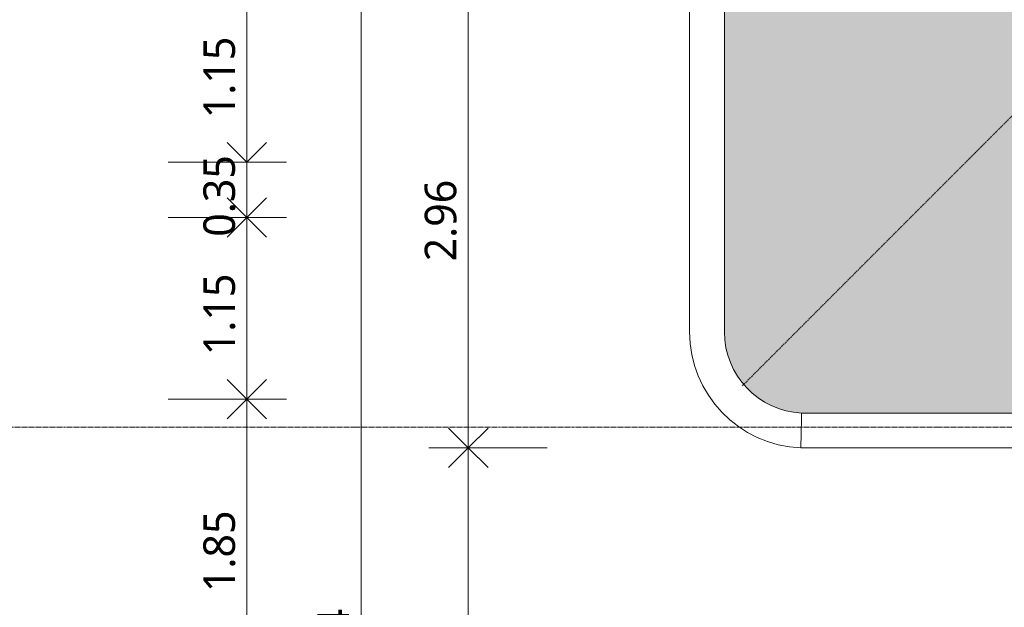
# Model space of a CAD drawing. Header units: millimetres. Extents: x -25837 to 30489, y -8455 to 31796.
# Tile 214 of 256: x 11305 to 17543, y 11671 to 15391. Entities that reach past the tile are written whole.
import ezdxf

# ---------------------------------------------------------------- set-up
doc = ezdxf.new("R2010")
doc.units = ezdxf.units.MM
doc.linetypes.add('Ligne de quadrillage', pattern=[22.225, 12.7, -3.175, 3.175, -3.175])
doc.linetypes.add('Tiret', pattern=[6.35, 3.175, -3.175])
for name, color, linetype, lineweight in [('A-ANNO-DIMS', 211, 'Continuous', 9), ('A-ANNO-DIMS-100', 211, 'Continuous', 9), ('A-DETL-HDLN', 90, 'Tiret', 9), ('A-FLOR-PATT', 8, 'Continuous', 9), ('A-GENM', 13, 'Continuous', 9), ('S-GRID', 1, 'Continuous', 9)]:
    doc.layers.add(name, color=color, linetype=linetype, lineweight=lineweight)
doc.styles.add('Trebuchet MS_B', font='txt', dxfattribs={"height": 200})
doc.dimstyles.new('Cotes_linéaires_rouge_2mm', dxfattribs={"dimscale": 304.8, "dimtxt": 206.190181, "dimasz": 0.410105, "dimexe": 0.82021, "dimexo": 0.0625, "dimgap": 0.065617, "dimtad": 1, "dimlfac": 0.001, "dimrnd": 0.01, "dimzin": 0, "dimdsep": 46, "dimtxsty": 'Trebuchet MS_B', "dimblk1": 'OPEN30', "dimblk2": 'OPEN30', "dimsah": 1, "dimcen": 0.09, "dimdle": 0.82021, "dimazin": 0, "dimtfac": 1, "dimtdec": 4, "dimtix": 1, "dimtmove": 0, "dimatfit": 3, "dimfxl": 1.64042, "dimfxlon": 1, "dimtvp": 1, "dimtolj": 1, "dimtzin": 0, "dimarcsym": 2})

# ---------------------------------------------------------------- blocks, each defined once
blk = doc.blocks.new('accortère3 - accortère-1436547-Niveau 2')
at = {"layer": 'A-GENM'}
for p, q in [((-12900.3, 16259.2), (-12900.3, 25428)), ((-12680.3, 16254.3), (-12680.3, 25428)), ((-15477.2, 15769.9), (-13414.5, 15769.9)), ((-15635.8, 15549.9), (-13414.5, 15549.9))]:
    blk.add_line(p, q, dxfattribs=at)
for radius, end in [(514.9, 357.15639), (734.9, 357.61988)]:
    blk.add_arc((-13414.5, 16284.8), radius, 270, end, dxfattribs=at)
blk.add_open_spline([(-12900.3, 16259.2), (-12875.9, 16258.6), (-12827, 16257.5), (-12753.8, 16255.8), (-12704.8, 16254.8), (-12680.3, 16254.3)], degree=3, dxfattribs=at)
blk = doc.blocks.new('DIMBLOCK79-Niveau 2')
at = {"layer": 'A-ANNO-DIMS-100'}
for p, q in [((13468, 26094), (13468, -3347.5)), ((12968, 25844), (13718, 25844)), ((13468, 25844), (12968, 25844)), ((12968, -3097.5), (13718, -3097.5)), ((13468, -3097.5), (12968, -3097.5))]:
    blk.add_line(p, q, dxfattribs=at)
at = {"layer": 'A-ANNO-DIMS-100', "lineweight": 25}
for p, q in [((13468, 25844), (13343, 25719)), ((13468, 25844), (13593, 25719)), ((13468, -3097.5), (13343, -2972.5)), ((13468, -3097.5), (13593, -2972.5))]:
    blk.add_line(p, q, dxfattribs=at)
at = {"layer": 'A-ANNO-DIMS-100', "color": 0, "insert": (13192.1, 10994.1), "char_height": 200, "width": 910.033, "attachment_point": 1, "rotation": 90, "line_spacing_factor": 1.048425, "style": 'Trebuchet MS_B'}
blk.add_mtext('28.94', dxfattribs=at)
blk = doc.blocks.new('_Open30')
at = {"color": 0, "linetype": 'ByBlock', "lineweight": -2}
for p, q in [((-1, 0.268), (0, 0)), ((0, 0), (-1, -0.268)), ((0, 0), (-1, 0))]:
    blk.add_line(p, q, dxfattribs=at)
blk = doc.blocks.new('DIMBLOCK83-Niveau 2')
at = {"layer": 'A-ANNO-DIMS-100', "lineweight": 25}
for p, q in [((14147.4, 15635.8), (14022.4, 15760.8)), ((14147.4, 15635.8), (14272.4, 15760.8)), ((14147.4, 15635.8), (14022.4, 15510.8)), ((14147.4, 15635.8), (14272.4, 15510.8)), ((14147.4, 12680.3), (14022.4, 12805.3)), ((14147.4, 12680.3), (14272.4, 12805.3)), ((14147.4, 12680.3), (14022.4, 12555.3)), ((14147.4, 12680.3), (14272.4, 12555.3))]:
    blk.add_line(p, q, dxfattribs=at)
at = {"layer": 'A-ANNO-DIMS-100'}
for p, q in [((14647.4, 15635.8), (13897.4, 15635.8)), ((14147.4, 15635.8), (14147.4, 12680.3)), ((14147.4, 15635.8), (14647.4, 15635.8)), ((14647.4, 12680.3), (13897.4, 12680.3)), ((14147.4, 12680.3), (14647.4, 12680.3))]:
    blk.add_line(p, q, dxfattribs=at)
at = {"layer": 'A-ANNO-DIMS-100', "color": 0, "insert": (13871.4, 13861), "char_height": 200, "width": 712.929, "attachment_point": 1, "rotation": 90, "line_spacing_factor": 1.048425, "style": 'Trebuchet MS_B'}
blk.add_mtext('2.96', dxfattribs=at)
blk = doc.blocks.new('DIMBLOCK84-Niveau 2')
at = {"layer": 'A-ANNO-DIMS-100', "lineweight": 25}
for p, q in [((14147.4, 12680.3), (14022.4, 12805.3)), ((14147.4, 12680.3), (14272.4, 12805.3)), ((14147.4, 12680.3), (14022.4, 12555.3)), ((14147.4, 12680.3), (14272.4, 12555.3)), ((14147.4, -3097.5), (14022.4, -2972.5)), ((14147.4, -3097.5), (14272.4, -2972.5))]:
    blk.add_line(p, q, dxfattribs=at)
at = {"layer": 'A-ANNO-DIMS-100'}
for p, q in [((14647.4, 12680.3), (13897.4, 12680.3)), ((14147.4, 12680.3), (14147.4, -3347.5)), ((14147.4, 12680.3), (14647.4, 12680.3)), ((13647.4, -3097.5), (14397.4, -3097.5)), ((14147.4, -3097.5), (13647.4, -3097.5))]:
    blk.add_line(p, q, dxfattribs=at)
at = {"layer": 'A-ANNO-DIMS-100', "color": 0, "insert": (13871.4, 4412.2), "char_height": 200, "width": 910.033, "attachment_point": 1, "rotation": 90, "line_spacing_factor": 1.048425, "style": 'Trebuchet MS_B'}
blk.add_mtext('15.78', dxfattribs=at)
blk = doc.blocks.new('DIMBLOCK90-Niveau 2')
at = {"layer": 'A-ANNO-DIMS-100', "lineweight": 25}
for p, q in [((12745, 15639.1), (12620, 15764.1)), ((12745, 15639.1), (12870, 15764.1)), ((12745, 15639.1), (12620, 15514.1)), ((12745, 15639.1), (12870, 15514.1)), ((12745, 14489.1), (12620, 14614.1)), ((12745, 14489.1), (12870, 14614.1))]:
    blk.add_line(p, q, dxfattribs=at)
at = {"layer": 'A-ANNO-DIMS-100'}
for p, q in [((12245, 15639.1), (12995, 15639.1)), ((12745, 15639.1), (12245, 15639.1)), ((12745, 15639.1), (12745, 14489.1)), ((12245, 14489.1), (12995, 14489.1)), ((12745, 14489.1), (12245, 14489.1))]:
    blk.add_line(p, q, dxfattribs=at)
at = {"layer": 'A-ANNO-DIMS-100', "color": 0, "insert": (12469.1, 14767), "char_height": 200, "width": 712.929, "attachment_point": 1, "rotation": 90, "line_spacing_factor": 1.048425, "style": 'Trebuchet MS_B'}
blk.add_mtext('1.15', dxfattribs=at)
blk = doc.blocks.new('DIMBLOCK91-Niveau 2')
at = {"layer": 'A-ANNO-DIMS-100', "lineweight": 25}
for p, q in [((12745, 14489.1), (12620, 14614.1)), ((12745, 14489.1), (12870, 14614.1)), ((12745, 14139.1), (12620, 14014.1)), ((12745, 14139.1), (12870, 14014.1))]:
    blk.add_line(p, q, dxfattribs=at)
at = {"layer": 'A-ANNO-DIMS-100'}
for p, q in [((12245, 14489.1), (12995, 14489.1)), ((12745, 14489.1), (12245, 14489.1)), ((12745, 14489.1), (12745, 14139.1)), ((12245, 14139.1), (12995, 14139.1)), ((12745, 14139.1), (12245, 14139.1))]:
    blk.add_line(p, q, dxfattribs=at)
at = {"layer": 'A-ANNO-DIMS-100', "color": 0, "insert": (12469.1, 14017), "char_height": 200, "width": 712.929, "attachment_point": 1, "rotation": 90, "line_spacing_factor": 1.048425, "style": 'Trebuchet MS_B'}
blk.add_mtext('0.35', dxfattribs=at)
blk = doc.blocks.new('DIMBLOCK92-Niveau 2')
at = {"layer": 'A-ANNO-DIMS-100', "lineweight": 25}
for p, q in [((12745, 14139.1), (12620, 14264.1)), ((12745, 14139.1), (12870, 14264.1)), ((12745, 14139.1), (12620, 14014.1)), ((12745, 14139.1), (12870, 14014.1)), ((12745, 12989.1), (12620, 13114.1)), ((12745, 12989.1), (12870, 13114.1)), ((12745, 12989.1), (12620, 12864.1)), ((12745, 12989.1), (12870, 12864.1))]:
    blk.add_line(p, q, dxfattribs=at)
at = {"layer": 'A-ANNO-DIMS-100'}
for p, q in [((12245, 14139.1), (12995, 14139.1)), ((12745, 14139.1), (12245, 14139.1)), ((12745, 14139.1), (12745, 12989.1)), ((12245, 12989.1), (12995, 12989.1)), ((12745, 12989.1), (12245, 12989.1))]:
    blk.add_line(p, q, dxfattribs=at)
at = {"layer": 'A-ANNO-DIMS-100', "color": 0, "insert": (12469.1, 13267), "char_height": 200, "width": 712.929, "attachment_point": 1, "rotation": 90, "line_spacing_factor": 1.048425, "style": 'Trebuchet MS_B'}
blk.add_mtext('1.15', dxfattribs=at)
blk = doc.blocks.new('DIMBLOCK93-Niveau 2')
at = {"layer": 'A-ANNO-DIMS-100', "lineweight": 25}
for p, q in [((12745, 12989.1), (12620, 13114.1)), ((12745, 12989.1), (12870, 13114.1)), ((12745, 12989.1), (12620, 12864.1)), ((12745, 12989.1), (12870, 12864.1)), ((12745, 11139.1), (12620, 11264.1)), ((12745, 11139.1), (12870, 11264.1)), ((12745, 11139.1), (12620, 11014.1)), ((12745, 11139.1), (12870, 11014.1))]:
    blk.add_line(p, q, dxfattribs=at)
at = {"layer": 'A-ANNO-DIMS-100'}
for p, q in [((12245, 12989.1), (12995, 12989.1)), ((12745, 12989.1), (12245, 12989.1)), ((12745, 12989.1), (12745, 11139.1)), ((12245, 11139.1), (12995, 11139.1)), ((12745, 11139.1), (12245, 11139.1))]:
    blk.add_line(p, q, dxfattribs=at)
at = {"layer": 'A-ANNO-DIMS-100', "color": 0, "insert": (12469.1, 11767), "char_height": 200, "width": 712.929, "attachment_point": 1, "rotation": 90, "line_spacing_factor": 1.048425, "style": 'Trebuchet MS_B'}
blk.add_mtext('1.85', dxfattribs=at)

msp = doc.modelspace()

# ---------------------------------------------------------------- hatches: boundary and pattern name
at = {"layer": 'A-FLOR-PATT'}
h = msp.add_hatch(color=10, dxfattribs=at)
h.paths.add_polyline_path([(20915.403, 12900.301), (25442.329, 12900.859), (25475.769, 12902.763), (25517.555, 12908.437), (25547.289, 12914.304), (25591.245, 12927.056), (25623.583, 12938.884), (25661.928, 12956.585), (25695.137, 12975.007), (25728.589, 12997.134), (25760.217, 13021.799), (25789.829, 13048.85), (25817.245, 13078.124), (25849.84, 13120.541), (25864.841, 13142.619), (25890.323, 13189.296), (25901.849, 13213.719), (25916.092, 13251.213), (25927.374, 13289.702), (25937.053, 13339.936), (25941.476, 13381.956), (25942.855, 13422.407), (25941.812, 22592.227), (25939.624, 22620.999), (25935.232, 22653.633), (25924.004, 22702.511), (25916.095, 22729.496), (25901.853, 22766.989), (25881.171, 22809.502), (25864.847, 22838.088), (25833.745, 22881.966), (25808.697, 22911.719), (25789.839, 22931.855), (25752.351, 22965.05), (25717.074, 22991.197), (25686.952, 23010.249), (25647.625, 23030.848), (25611.108, 23046.394), (25576.958, 23058.113), (25547.311, 23066.407), (25503.26, 23074.724), (25468.13, 23078.85), (25399.748, 23080.414), (16285.067, 23079.65), (16210.466, 23073.171), (16135.673, 23055.215), (16061.031, 23024.297), (15992.145, 22982.084), (15930.711, 22929.614), (15878.241, 22868.18), (15836.027, 22799.294), (15805.11, 22724.652), (15786.168, 22645.052), (15779.911, 22558.171), (15779.911, 19111.557), (15854.748, 19103.433), (15929.186, 19092.226), (16003.099, 19077.958), (16076.36, 19060.652), (16148.844, 19040.337), (16220.428, 19017.048), (16315.097, 18980.715), (16383.999, 18950.653), (16439.886, 18923.873), (16499.944, 18892.386), (16560.645, 18857.556), (16624.336, 18817.429), (16686.316, 18774.707), (16746.481, 18729.465), (16804.727, 18681.778), (16860.956, 18631.728), (16915.071, 18579.4), (16966.981, 18524.883), (17016.597, 18468.271), (17063.834, 18409.66), (17108.613, 18349.149), (17150.856, 18286.842), (17190.492, 18222.844), (17228.723, 18154.778), (17261.677, 18090.217), (17293.731, 18020.285), (17321.682, 17952.172), (17347.542, 17880.841), (17370.099, 17809.649), (17389.855, 17737.011), (17406.598, 17663.619), (17420.678, 17586.93), (17430.93, 17515.076), (17438.576, 17438.528), (17442.935, 17364.748), (17444.262, 17289.135), (17442.516, 17214.51), (17434.859, 17113.13), (17426.492, 17042.969), (17415.448, 16973.299), (17401.764, 16904.256), (17385.49, 16835.974), (17366.686, 16768.587), (17343.096, 16695.926), (17318.039, 16628.046), (17288.251, 16556.789), (17257.275, 16490.333), (17214.574, 16409.271), (17185.362, 16358.1), (17145.31, 16294.228), (17102.789, 16232.248), (17057.678, 16171.984), (17010.119, 16113.634), (16960.192, 16057.295), (16907.983, 16003.065), (16834.556, 15934.289), (16797.077, 15901.296), (16720.625, 15840.591), (16678.157, 15809.019), (16598.953, 15756.066), (16550.153, 15725.799), (16465.913, 15679.176), (16419.561, 15655.389), (16332.105, 15615.916), (16281.648, 15595.081), (16193.193, 15563.58), (16139.231, 15546.352), (16040.645, 15520.447), (15971.914, 15505.53), (15902.498, 15493.238), (15832.532, 15483.612), (15769.911, 15477.162), (15771.065, 13384.191), (15773.092, 13360.64), (15776.295, 13334.232), (15783.255, 13298.072), (15795.159, 13255.796), (15810.521, 13214.811), (15826.155, 13181.045), (15841.173, 13153.183), (15868.744, 13111.712), (15886.75, 13088.016), (15922.267, 13049.409), (15946.727, 13026.539), (15980.965, 12999.276), (16014.088, 12976.973), (16035.237, 12964.18), (16070.179, 12946.521), (16115.312, 12928.643), (16148.857, 12918.116), (16186.566, 12909.29), (16220.232, 12903.729), (16261.864, 12900.301), (17625.777, 12900.301)])
h.paths.add_polyline_path([(21940.339, 15048.748), (21876.027, 15054.707), (21813.905, 15072.383), (21756.088, 15101.172), (21704.546, 15140.095), (21658.241, 15192.335), (21625.74, 15246.075), (21603.317, 15305.014), (21591.832, 15367.001), (21591.832, 15431.042), (21603.7, 15494.53), (21627.032, 15554.756), (21661.033, 15609.67), (21709.587, 15661.208), (21760.027, 15698.285), (21816.608, 15725.882), (21876.027, 15742.788), (21943.41, 15748.463), (22004.652, 15742.788), (22066.774, 15725.113), (22124.59, 15696.324), (22176.133, 15657.401), (22222.437, 15605.16), (22254.939, 15551.421), (22277.361, 15492.482), (22288.846, 15431.042), (22288.846, 15366.454), (22276.027, 15300.51), (22253.646, 15242.739), (22219.645, 15187.826), (22171.091, 15136.288), (22120.651, 15099.21), (22064.071, 15071.613), (22004.652, 15054.707), (21943.41, 15049.032)])
h.paths.add_polyline_path([(21335.705, 17342.858), (21335.705, 18657.858), (22650.944, 18657.858), (22650.505, 17342.858), (21368.2, 17342.858)])
h.paths.add_polyline_path([(17981.691, 20918.316), (16855.027, 20918.316), (16854.258, 21593.829), (16855.354, 22143.716), (17985.174, 22143.716), (17985.174, 20918.316)])
h.paths.add_polyline_path([(22816.58, 20958.316), (21748.492, 20958.316), (21748.492, 22183.716), (22874.829, 22183.716), (22873.721, 20958.316), (22835.627, 20958.316)])

# ---------------------------------------------------------------- linework, layer by layer
at = {"layer": 'A-DETL-HDLN'}
msp.add_line((15882.489, 13071.969), (25746.628, 22936.108), dxfattribs=at)
at = {"layer": 'S-GRID', "linetype": 'Ligne de quadrillage', "lineweight": 18}
msp.add_line((-23088.074, 12811.551), (29188.751, 12811.551), dxfattribs=at)

# ---------------------------------------------------------------- block references
at = {"layer": 'A-GENM', "rotation": 270.0000000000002}
msp.add_blockref('accortère3 - accortère-1436547-Niveau 2', (0, 0), dxfattribs=at)

# ---------------------------------------------------------------- dimensions: what is measured, and where the dimension line sits
at = {"layer": 'A-ANNO-DIMS'}
for base, p1, p2, override, picture, middle in [((13468.014, -3097.468), (12968.014, 25843.989), (12968.014, -3097.468), {"dimpost": '<>', "dimfxl": 28941.457441}, 'DIMBLOCK79-Niveau 2', (13344.243, 11373.26)), ((12745.009, 14489.094), (12245.009, 15639.094), (12245.009, 14489.094), {"dimpost": '<>', "dimfxl": 1150}, 'DIMBLOCK90-Niveau 2', (12621.642, 15064.094)), ((14147.353, 12680.301), (14647.353, 15635.821), (14647.353, 12680.301), {"dimpost": '<>', "dimfxl": 2955.519597}, 'DIMBLOCK83-Niveau 2', (14023.38, 14158.061)), ((12745.009, 14139.094), (12245.009, 14489.094), (12245.009, 14139.094), {"dimpost": '<>', "dimfxl": 350}, 'DIMBLOCK91-Niveau 2', (12621.238, 14314.094)), ((12745.009, 12989.094), (12245.009, 14139.094), (12245.009, 12989.094), {"dimpost": '<>', "dimfxl": 1150}, 'DIMBLOCK92-Niveau 2', (12621.642, 13564.094)), ((12745.009, 11139.094), (12245.009, 12989.094), (12245.009, 11139.094), {"dimpost": '<>', "dimfxl": 1850}, 'DIMBLOCK93-Niveau 2', (12621.238, 12064.094)), ((14147.353, -3097.468), (14647.353, 12680.301), (13647.353, -3097.468), {"dimpost": '<>', "dimfxl": 15809.427999}, 'DIMBLOCK84-Niveau 2', (14023.582, 4791.417))]:
    dim = msp.add_linear_dim(base=base, p1=p1, p2=p2, angle=90, dimstyle='Cotes_linéaires_rouge_2mm', override=override, dxfattribs=at)
    dim.commit()
    dim.dimension.update_dxf_attribs({"geometry": picture, "text_midpoint": middle})

doc.saveas('drawing.dxf')
